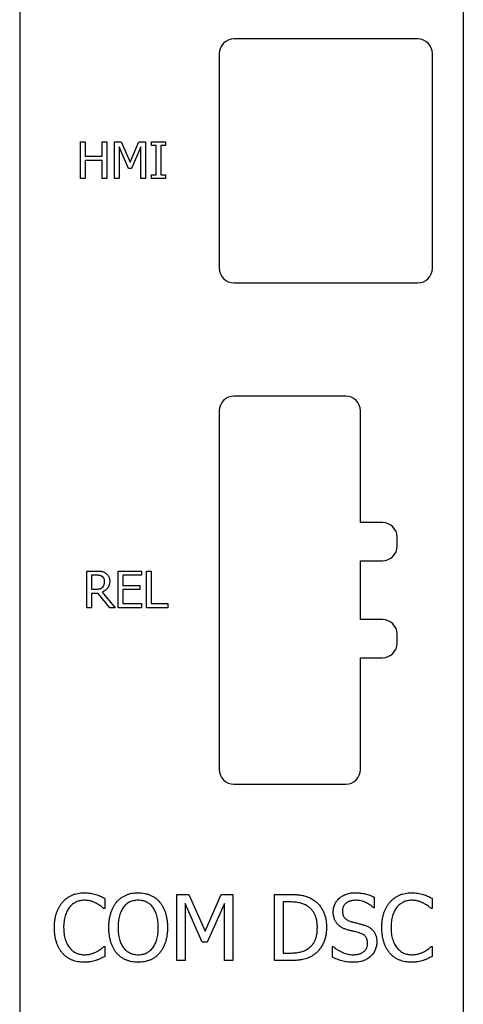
# Model space of a CAD drawing. Header units: millimetres. Extents: x -18 to 13, y -393 to -131.
# Tile 3 of 6: x -18 to 13, y -262 to -195. Entities that reach past the tile are written whole.
import ezdxf

# ---------------------------------------------------------------- set-up
doc = ezdxf.new("R2010")
doc.units = ezdxf.units.MM

msp = doc.modelspace()

# ---------------------------------------------------------------- linework, layer by layer
at = {"color": 7, "linetype": 'Continuous', "lineweight": 25}
for p, q in [((-17.508, -131.025), (-17.508, -393.075)), ((12.672, -146.875), (12.672, -377.225)), ((9.572, -196.375), (-2.928, -196.375)), ((-3.928, -197.375), (-3.928, -211.975)), ((10.572, -211.975), (10.572, -197.375)), ((-13.377, -203.375), (-13.061, -203.375)), ((-13.377, -205.875), (-13.377, -203.375)), ((-13.061, -203.375), (-13.061, -204.356)), ((-11.89, -204.356), (-11.89, -203.375)), ((-11.89, -203.375), (-11.573, -203.375)), ((-11.573, -203.375), (-11.573, -205.875)), ((-11.067, -203.375), (-10.609, -203.375)), ((-11.067, -205.875), (-11.067, -203.375)), ((-10.609, -203.375), (-9.989, -204.761)), ((-9.989, -204.761), (-9.391, -203.375)), ((-9.391, -203.375), (-8.947, -203.375)), ((-8.947, -203.375), (-8.947, -205.875)), ((-8.535, -203.375), (-7.586, -203.375)), ((-8.535, -203.628), (-8.535, -203.375)), ((-8.219, -203.628), (-8.535, -203.628)), ((-8.219, -205.622), (-8.219, -203.628)), ((-7.902, -203.628), (-7.902, -205.622)), ((-7.586, -203.628), (-7.902, -203.628)), ((-7.586, -203.375), (-7.586, -203.628)), ((-10.75, -203.719), (-10.75, -205.875)), ((-10.109, -205.179), (-10.75, -203.719)), ((-9.263, -203.719), (-9.909, -205.179)), ((-9.263, -205.875), (-9.263, -203.719)), ((-13.061, -204.356), (-11.89, -204.356)), ((-13.061, -204.641), (-13.061, -205.875)), ((-11.89, -204.641), (-13.061, -204.641)), ((-11.89, -205.875), (-11.89, -204.641)), ((-9.909, -205.179), (-10.109, -205.179)), ((-8.535, -205.622), (-8.219, -205.622)), ((-8.535, -205.875), (-8.535, -205.622)), ((-7.902, -205.622), (-7.586, -205.622)), ((-7.586, -205.622), (-7.586, -205.875)), ((-13.061, -205.875), (-13.377, -205.875)), ((-11.573, -205.875), (-11.89, -205.875)), ((-10.75, -205.875), (-11.067, -205.875)), ((-8.947, -205.875), (-9.263, -205.875)), ((-7.586, -205.875), (-8.535, -205.875)), ((-2.928, -212.975), (9.572, -212.975)), ((4.672, -220.675), (-2.928, -220.675)), ((-3.928, -221.675), (-3.928, -246.075)), ((5.672, -229.275), (5.672, -221.675)), ((7.172, -229.275), (5.672, -229.275)), ((8.172, -230.875), (8.172, -230.275)), ((5.672, -235.875), (5.672, -231.875)), ((5.672, -231.875), (7.172, -231.875)), ((-12.934, -232.575), (-12.295, -232.575)), ((-12.934, -235.075), (-12.934, -232.575)), ((-12.618, -232.86), (-12.618, -233.809)), ((-12.288, -232.86), (-12.618, -232.86)), ((-10.814, -232.575), (-9.231, -232.575)), ((-10.814, -235.075), (-10.814, -232.575)), ((-10.497, -232.86), (-10.497, -233.556)), ((-9.231, -232.86), (-10.497, -232.86)), ((-9.231, -232.575), (-9.231, -232.86)), ((-8.883, -232.575), (-8.567, -232.575)), ((-8.883, -235.075), (-8.883, -232.575)), ((-8.567, -232.575), (-8.567, -234.79)), ((-10.497, -233.556), (-9.326, -233.556)), ((-9.326, -233.556), (-9.326, -233.841)), ((-12.618, -233.809), (-12.325, -233.809)), ((-12.618, -234.094), (-12.618, -235.075)), ((-12.165, -234.094), (-12.618, -234.094)), ((-11.376, -235.075), (-12.165, -234.094)), ((-11.891, -234), (-11.004, -235.075)), ((-10.497, -233.841), (-10.497, -234.79)), ((-9.326, -233.841), (-10.497, -233.841)), ((-12.618, -235.075), (-12.934, -235.075)), ((-11.004, -235.075), (-11.376, -235.075)), ((-9.231, -235.075), (-10.814, -235.075)), ((-10.497, -234.79), (-9.231, -234.79)), ((-9.231, -234.79), (-9.231, -235.075)), ((-7.428, -235.075), (-8.883, -235.075)), ((-8.567, -234.79), (-7.428, -234.79)), ((-7.428, -234.79), (-7.428, -235.075)), ((7.172, -235.875), (5.672, -235.875)), ((8.172, -237.475), (8.172, -236.875)), ((5.672, -246.075), (5.672, -238.475)), ((5.672, -238.475), (7.172, -238.475)), ((-2.928, -247.075), (4.672, -247.075)), ((-11.726, -254.835), (-11.726, -255.543)), ((-6.828, -254.575), (-6.003, -254.575)), ((-6.828, -259.075), (-6.828, -254.575)), ((-6.258, -255.194), (-6.258, -259.075)), ((-5.104, -257.822), (-6.258, -255.194)), ((-6.003, -254.575), (-4.888, -257.07)), ((-4.888, -257.07), (-3.811, -254.575)), ((-3.581, -255.194), (-4.744, -257.822)), ((-3.811, -254.575), (-3.011, -254.575)), ((-3.581, -259.075), (-3.581, -255.194)), ((-3.011, -254.575), (-3.011, -259.075)), ((-0.163, -254.575), (0.857, -254.575)), ((-0.163, -259.075), (-0.163, -254.575)), ((0.407, -255.088), (0.407, -258.562)), ((0.865, -255.088), (0.407, -255.088)), ((6.615, -254.757), (6.615, -255.486)), ((10.546, -254.835), (10.546, -255.543)), ((-11.726, -255.543), (-11.774, -255.543)), ((6.615, -255.486), (6.572, -255.486)), ((10.546, -255.543), (10.498, -255.543)), ((-4.744, -257.822), (-5.104, -257.822)), ((-11.772, -258.107), (-11.726, -258.107)), ((-11.726, -258.107), (-11.726, -258.808)), ((0.407, -258.562), (0.865, -258.562)), ((3.767, -258.107), (3.809, -258.107)), ((3.767, -258.844), (3.767, -258.107)), ((10.5, -258.107), (10.546, -258.107)), ((10.546, -258.107), (10.546, -258.808)), ((-6.258, -259.075), (-6.828, -259.075)), ((-3.011, -259.075), (-3.581, -259.075)), ((0.868, -259.075), (-0.163, -259.075))]:
    msp.add_line(p, q, dxfattribs=at)
for centre, start, end in [((-2.928, -197.375), 90, 180), ((9.572, -197.375), 360, 90), ((-2.928, -211.975), 180, 270), ((9.572, -211.975), 270, 0), ((-2.928, -221.675), 90, 180), ((4.672, -221.675), 0, 90), ((7.172, -230.275), 0, 90), ((7.172, -230.875), 270, 0), ((7.172, -236.875), 0, 90), ((7.172, -237.475), 270, 0), ((-2.928, -246.075), 180, 270), ((4.672, -246.075), 270, 0)]:
    msp.add_arc(centre, 1, start, end, dxfattribs=at)
for points, knots in [([(-12.295, -232.575), (-12.261, -232.575), (-12.196, -232.576), (-12.102, -232.58), (-12.017, -232.587), (-11.939, -232.597), (-11.866, -232.613), (-11.797, -232.637), (-11.729, -232.668), (-11.686, -232.695), (-11.665, -232.709)], [0, 0, 0, 0, 0.156253, 0.299065, 0.429377, 0.546687, 0.658024, 0.769729, 0.882856, 1, 1, 1, 1]), ([(-11.89, -232.946), (-11.902, -232.938), (-11.926, -232.923), (-11.966, -232.905), (-12.009, -232.889), (-12.055, -232.878), (-12.106, -232.87), (-12.161, -232.864), (-12.223, -232.86), (-12.266, -232.86), (-12.288, -232.86)], [0, 0, 0, 0, 0.102882, 0.208213, 0.317457, 0.430782, 0.553176, 0.688971, 0.837461, 1, 1, 1, 1]), ([(-11.731, -233.281), (-11.732, -233.263), (-11.733, -233.228), (-11.74, -233.177), (-11.752, -233.13), (-11.769, -233.085), (-11.791, -233.044), (-11.819, -233.008), (-11.851, -232.973), (-11.877, -232.955), (-11.89, -232.946)], [0, 0, 0, 0, 0.138323, 0.270224, 0.395586, 0.518674, 0.637733, 0.756462, 0.875892, 1, 1, 1, 1]), ([(-11.665, -232.709), (-11.644, -232.724), (-11.602, -232.753), (-11.547, -232.805), (-11.499, -232.863), (-11.457, -232.927), (-11.424, -232.999), (-11.4, -233.079), (-11.386, -233.167), (-11.384, -233.228), (-11.383, -233.259)], [0, 0, 0, 0, 0.11866, 0.234396, 0.351079, 0.468355, 0.589781, 0.71676, 0.853011, 1, 1, 1, 1]), ([(-12.325, -233.809), (-12.302, -233.809), (-12.256, -233.809), (-12.19, -233.803), (-12.128, -233.796), (-12.068, -233.785), (-12.013, -233.77), (-11.961, -233.747), (-11.914, -233.717), (-11.887, -233.692), (-11.873, -233.679)], [0, 0, 0, 0, 0.144393, 0.280946, 0.412, 0.535901, 0.654174, 0.769667, 0.883842, 1, 1, 1, 1]), ([(-11.383, -233.259), (-11.384, -233.282), (-11.384, -233.327), (-11.391, -233.392), (-11.402, -233.454), (-11.416, -233.514), (-11.436, -233.571), (-11.459, -233.625), (-11.487, -233.676), (-11.519, -233.724), (-11.555, -233.769), (-11.593, -233.811), (-11.636, -233.85), (-11.681, -233.887), (-11.729, -233.92), (-11.78, -233.95), (-11.834, -233.977), (-11.872, -233.992), (-11.891, -234)], [0, 0, 0, 0, 0.070991, 0.138683, 0.204453, 0.268556, 0.330511, 0.391549, 0.451834, 0.511875, 0.571544, 0.630865, 0.690535, 0.750524, 0.811144, 0.872699, 0.935249, 1, 1, 1, 1]), ([(-11.873, -233.679), (-11.861, -233.667), (-11.838, -233.643), (-11.809, -233.602), (-11.784, -233.558), (-11.764, -233.51), (-11.75, -233.458), (-11.739, -233.403), (-11.732, -233.343), (-11.732, -233.302), (-11.731, -233.281)], [0, 0, 0, 0, 0.115847, 0.230679, 0.346168, 0.464389, 0.586337, 0.716085, 0.853291, 1, 1, 1, 1]), ([(-14.582, -255.089), (-14.536, -255.04), (-14.445, -254.942), (-14.289, -254.816), (-14.123, -254.707), (-13.943, -254.618), (-13.753, -254.547), (-13.55, -254.498), (-13.337, -254.466), (-13.192, -254.463), (-13.117, -254.461)], [0, 0, 0, 0, 0.122477, 0.243614, 0.363711, 0.485462, 0.608419, 0.734438, 0.86456, 1, 1, 1, 1]), ([(-13.117, -254.461), (-13.044, -254.462), (-12.902, -254.465), (-12.696, -254.49), (-12.505, -254.527), (-12.384, -254.561), (-12.325, -254.577)], [0, 0, 0, 0, 0.273856, 0.531544, 0.773178, 1, 1, 1, 1]), ([(-10.9, -255.077), (-10.855, -255.029), (-10.766, -254.933), (-10.615, -254.808), (-10.449, -254.702), (-10.272, -254.614), (-10.081, -254.545), (-9.88, -254.496), (-9.669, -254.466), (-9.524, -254.463), (-9.45, -254.461)], [0, 0, 0, 0, 0.121136, 0.240463, 0.360842, 0.482477, 0.606425, 0.732651, 0.863601, 1, 1, 1, 1]), ([(-9.45, -254.461), (-9.375, -254.463), (-9.228, -254.466), (-9.014, -254.497), (-8.811, -254.548), (-8.62, -254.618), (-8.442, -254.708), (-8.278, -254.814), (-8.127, -254.936), (-8.04, -255.03), (-7.996, -255.077)], [0, 0, 0, 0, 0.137832, 0.269745, 0.397636, 0.522287, 0.643984, 0.763723, 0.881755, 1, 1, 1, 1]), ([(3.824, -255.767), (3.825, -255.721), (3.827, -255.632), (3.848, -255.501), (3.88, -255.375), (3.927, -255.255), (3.985, -255.141), (4.058, -255.033), (4.143, -254.93), (4.241, -254.834), (4.347, -254.746), (4.463, -254.67), (4.586, -254.604), (4.716, -254.552), (4.853, -254.511), (4.997, -254.482), (5.149, -254.465), (5.252, -254.462), (5.305, -254.461)], [0, 0, 0, 0, 0.061771, 0.121318, 0.18011, 0.237558, 0.29564, 0.354365, 0.414525, 0.47698, 0.540033, 0.602338, 0.664946, 0.728455, 0.79289, 0.859567, 0.928156, 1, 1, 1, 1]), ([(5.305, -254.461), (5.366, -254.462), (5.486, -254.463), (5.664, -254.48), (5.837, -254.501), (6.004, -254.536), (6.166, -254.578), (6.322, -254.63), (6.472, -254.687), (6.568, -254.734), (6.615, -254.757)], [0, 0, 0, 0, 0.134671, 0.265837, 0.394382, 0.520345, 0.643958, 0.764205, 0.883356, 1, 1, 1, 1]), ([(7.691, -255.089), (7.736, -255.04), (7.827, -254.942), (7.983, -254.816), (8.15, -254.707), (8.329, -254.618), (8.52, -254.547), (8.722, -254.498), (8.935, -254.466), (9.08, -254.463), (9.155, -254.461)], [0, 0, 0, 0, 0.122477, 0.243614, 0.363711, 0.485462, 0.608419, 0.734438, 0.86456, 1, 1, 1, 1]), ([(9.155, -254.461), (9.228, -254.462), (9.37, -254.465), (9.576, -254.49), (9.767, -254.527), (9.888, -254.561), (9.947, -254.577)], [0, 0, 0, 0, 0.273856, 0.531544, 0.773178, 1, 1, 1, 1]), ([(-15.144, -256.829), (-15.142, -256.737), (-15.139, -256.557), (-15.113, -256.297), (-15.068, -256.056), (-15.005, -255.832), (-14.924, -255.625), (-14.827, -255.432), (-14.714, -255.252), (-14.626, -255.143), (-14.582, -255.089)], [0, 0, 0, 0, 0.148595, 0.287852, 0.418651, 0.542363, 0.660375, 0.775332, 0.888109, 1, 1, 1, 1]), ([(-13.122, -254.974), (-13.169, -254.975), (-13.263, -254.977), (-13.402, -255.002), (-13.536, -255.039), (-13.666, -255.092), (-13.791, -255.159), (-13.909, -255.241), (-14.019, -255.337), (-14.083, -255.411), (-14.116, -255.448)], [0, 0, 0, 0, 0.124461, 0.247331, 0.369109, 0.492217, 0.616754, 0.741454, 0.869421, 1, 1, 1, 1]), ([(-12.279, -255.18), (-12.339, -255.152), (-12.46, -255.094), (-12.622, -255.038), (-12.761, -255.005), (-12.874, -254.986), (-12.995, -254.976), (-13.079, -254.974), (-13.122, -254.974)], [0, 0, 0, 0, 0.225336, 0.460339, 0.583458, 0.714139, 0.852741, 1, 1, 1, 1]), ([(-12.325, -254.577), (-12.276, -254.593), (-12.175, -254.626), (-12.026, -254.687), (-11.875, -254.757), (-11.776, -254.809), (-11.726, -254.835)], [0, 0, 0, 0, 0.23742, 0.487411, 0.742838, 1, 1, 1, 1]), ([(-11.774, -255.543), (-11.789, -255.531), (-11.819, -255.505), (-11.867, -255.465), (-11.92, -255.421), (-12.001, -255.355), (-12.119, -255.27), (-12.224, -255.211), (-12.279, -255.18)], [0, 0, 0, 0, 0.090163, 0.19056, 0.302112, 0.423011, 0.693315, 1, 1, 1, 1]), ([(-11.442, -256.827), (-11.44, -256.734), (-11.436, -256.554), (-11.411, -256.293), (-11.367, -256.049), (-11.305, -255.823), (-11.228, -255.613), (-11.134, -255.419), (-11.027, -255.238), (-10.942, -255.13), (-10.9, -255.077)], [0, 0, 0, 0, 0.148581, 0.288723, 0.420826, 0.545646, 0.664473, 0.779645, 0.890906, 1, 1, 1, 1]), ([(-9.446, -254.974), (-9.499, -254.975), (-9.602, -254.978), (-9.75, -254.999), (-9.888, -255.036), (-10.017, -255.086), (-10.137, -255.151), (-10.248, -255.234), (-10.354, -255.332), (-10.415, -255.407), (-10.446, -255.445)], [0, 0, 0, 0, 0.137899, 0.267707, 0.391044, 0.50918, 0.626598, 0.746717, 0.870473, 1, 1, 1, 1]), ([(-8.449, -255.445), (-8.48, -255.408), (-8.539, -255.334), (-8.644, -255.237), (-8.757, -255.156), (-8.878, -255.088), (-9.009, -255.037), (-9.148, -255), (-9.295, -254.977), (-9.395, -254.975), (-9.446, -254.974)], [0, 0, 0, 0, 0.126228, 0.249356, 0.370101, 0.490756, 0.612801, 0.737356, 0.866234, 1, 1, 1, 1]), ([(-7.996, -255.077), (-7.955, -255.129), (-7.87, -255.235), (-7.763, -255.413), (-7.671, -255.608), (-7.592, -255.82), (-7.53, -256.049), (-7.486, -256.295), (-7.459, -256.556), (-7.456, -256.735), (-7.454, -256.827)], [0, 0, 0, 0, 0.106625, 0.217075, 0.332043, 0.452823, 0.579607, 0.712649, 0.852368, 1, 1, 1, 1]), ([(0.857, -254.575), (0.908, -254.575), (1.008, -254.576), (1.153, -254.581), (1.29, -254.587), (1.418, -254.598), (1.538, -254.611), (1.649, -254.627), (1.752, -254.647), (1.876, -254.676), (2.018, -254.72), (2.179, -254.78), (2.326, -254.85), (2.416, -254.905), (2.46, -254.932)], [0, 0, 0, 0, 0.092413, 0.17952, 0.261356, 0.33854, 0.411093, 0.47855, 0.541091, 0.599264, 0.707574, 0.809853, 0.907568, 1, 1, 1, 1]), ([(2.057, -255.36), (2.016, -255.337), (1.936, -255.29), (1.809, -255.234), (1.679, -255.186), (1.542, -255.148), (1.394, -255.121), (1.233, -255.102), (1.054, -255.089), (0.93, -255.088), (0.865, -255.088)], [0, 0, 0, 0, 0.112528, 0.224401, 0.335963, 0.448537, 0.567711, 0.698672, 0.842675, 1, 1, 1, 1]), ([(2.46, -254.932), (2.495, -254.956), (2.565, -255.005), (2.665, -255.085), (2.758, -255.172), (2.846, -255.265), (2.926, -255.364), (3.002, -255.468), (3.07, -255.579), (3.133, -255.695), (3.189, -255.817), (3.237, -255.945), (3.278, -256.078), (3.311, -256.217), (3.336, -256.362), (3.355, -256.513), (3.367, -256.669), (3.368, -256.775), (3.369, -256.829)], [0, 0, 0, 0, 0.058664, 0.116856, 0.174454, 0.23233, 0.290463, 0.348797, 0.407913, 0.467712, 0.528784, 0.590693, 0.654237, 0.719171, 0.786225, 0.855198, 0.92627, 1, 1, 1, 1]), ([(5.354, -254.974), (5.321, -254.974), (5.257, -254.975), (5.163, -254.985), (5.073, -254.999), (4.989, -255.022), (4.909, -255.05), (4.834, -255.083), (4.765, -255.125), (4.7, -255.171), (4.641, -255.222), (4.59, -255.278), (4.547, -255.338), (4.512, -255.402), (4.484, -255.47), (4.464, -255.542), (4.453, -255.618), (4.451, -255.67), (4.451, -255.696)], [0, 0, 0, 0, 0.076091, 0.149118, 0.218627, 0.28528, 0.349862, 0.413039, 0.475092, 0.53651, 0.596719, 0.654937, 0.711416, 0.766926, 0.823171, 0.880027, 0.938951, 1, 1, 1, 1]), ([(6.572, -255.486), (6.535, -255.452), (6.461, -255.383), (6.333, -255.291), (6.192, -255.203), (6.038, -255.124), (5.875, -255.057), (5.705, -255.009), (5.531, -254.979), (5.413, -254.976), (5.354, -254.974)], [0, 0, 0, 0, 0.110445, 0.22627, 0.348618, 0.478115, 0.609478, 0.73946, 0.868847, 1, 1, 1, 1]), ([(7.128, -256.829), (7.13, -256.737), (7.133, -256.557), (7.159, -256.297), (7.205, -256.056), (7.268, -255.832), (7.349, -255.625), (7.445, -255.432), (7.558, -255.252), (7.646, -255.143), (7.691, -255.089)], [0, 0, 0, 0, 0.148595, 0.287852, 0.418651, 0.542363, 0.660375, 0.775332, 0.888109, 1, 1, 1, 1]), ([(9.15, -254.974), (9.103, -254.975), (9.009, -254.977), (8.871, -255.002), (8.736, -255.039), (8.606, -255.092), (8.481, -255.159), (8.364, -255.241), (8.254, -255.337), (8.189, -255.411), (8.156, -255.448)], [0, 0, 0, 0, 0.124461, 0.247331, 0.369109, 0.492217, 0.616754, 0.741454, 0.869421, 1, 1, 1, 1]), ([(9.993, -255.18), (9.934, -255.152), (9.812, -255.094), (9.651, -255.038), (9.511, -255.005), (9.398, -254.986), (9.277, -254.976), (9.193, -254.974), (9.15, -254.974)], [0, 0, 0, 0, 0.225336, 0.460339, 0.583458, 0.714139, 0.852741, 1, 1, 1, 1]), ([(9.947, -254.577), (9.996, -254.593), (10.097, -254.626), (10.247, -254.687), (10.397, -254.757), (10.496, -254.809), (10.546, -254.835)], [0, 0, 0, 0, 0.23742, 0.487411, 0.742838, 1, 1, 1, 1]), ([(10.498, -255.543), (10.484, -255.531), (10.454, -255.505), (10.405, -255.465), (10.352, -255.421), (10.271, -255.355), (10.153, -255.27), (10.049, -255.211), (9.993, -255.18)], [0, 0, 0, 0, 0.090163, 0.19056, 0.302112, 0.423011, 0.693315, 1, 1, 1, 1]), ([(-14.116, -255.448), (-14.147, -255.489), (-14.21, -255.572), (-14.289, -255.713), (-14.357, -255.868), (-14.415, -256.038), (-14.461, -256.22), (-14.493, -256.415), (-14.515, -256.62), (-14.517, -256.761), (-14.518, -256.833)], [0, 0, 0, 0, 0.104613, 0.213451, 0.328758, 0.450448, 0.578611, 0.712608, 0.852682, 1, 1, 1, 1]), ([(-10.446, -255.445), (-10.475, -255.486), (-10.535, -255.57), (-10.607, -255.71), (-10.671, -255.864), (-10.722, -256.033), (-10.765, -256.215), (-10.793, -256.409), (-10.811, -256.614), (-10.814, -256.755), (-10.815, -256.827)], [0, 0, 0, 0, 0.102735, 0.210923, 0.324848, 0.446654, 0.574824, 0.709815, 0.851163, 1, 1, 1, 1]), ([(-8.081, -256.827), (-8.082, -256.753), (-8.084, -256.61), (-8.102, -256.403), (-8.132, -256.208), (-8.174, -256.027), (-8.227, -255.859), (-8.291, -255.707), (-8.362, -255.568), (-8.421, -255.485), (-8.449, -255.445)], [0, 0, 0, 0, 0.151885, 0.294441, 0.430118, 0.557682, 0.678494, 0.791279, 0.89863, 1, 1, 1, 1]), ([(2.742, -256.821), (2.742, -256.778), (2.741, -256.694), (2.732, -256.571), (2.72, -256.452), (2.699, -256.339), (2.676, -256.23), (2.647, -256.126), (2.61, -256.027), (2.571, -255.933), (2.525, -255.843), (2.474, -255.759), (2.417, -255.679), (2.356, -255.605), (2.289, -255.536), (2.217, -255.472), (2.14, -255.413), (2.085, -255.378), (2.057, -255.36)], [0, 0, 0, 0, 0.075776, 0.148533, 0.218949, 0.28676, 0.352499, 0.416455, 0.478529, 0.539114, 0.598172, 0.656731, 0.714099, 0.770884, 0.827435, 0.884452, 0.941486, 1, 1, 1, 1]), ([(4.111, -256.591), (4.089, -256.565), (4.045, -256.513), (3.988, -256.428), (3.939, -256.335), (3.898, -256.236), (3.865, -256.13), (3.841, -256.016), (3.826, -255.894), (3.825, -255.81), (3.824, -255.767)], [0, 0, 0, 0, 0.113308, 0.228286, 0.344647, 0.464385, 0.588573, 0.717962, 0.855416, 1, 1, 1, 1]), ([(4.451, -255.696), (4.452, -255.743), (4.455, -255.832), (4.482, -255.958), (4.527, -256.068), (4.592, -256.165), (4.673, -256.246), (4.77, -256.317), (4.884, -256.374), (4.967, -256.401), (5.01, -256.416)], [0, 0, 0, 0, 0.140488, 0.268287, 0.387955, 0.501368, 0.616394, 0.735396, 0.862405, 1, 1, 1, 1]), ([(8.156, -255.448), (8.125, -255.489), (8.062, -255.572), (7.983, -255.713), (7.915, -255.868), (7.857, -256.038), (7.811, -256.22), (7.779, -256.415), (7.757, -256.62), (7.756, -256.761), (7.755, -256.833)], [0, 0, 0, 0, 0.104613, 0.213451, 0.328758, 0.450448, 0.578611, 0.712608, 0.852682, 1, 1, 1, 1]), ([(5.01, -256.416), (5.042, -256.424), (5.111, -256.443), (5.22, -256.473), (5.339, -256.503), (5.465, -256.534), (5.591, -256.564), (5.708, -256.596), (5.814, -256.625), (5.88, -256.645), (5.911, -256.655)], [0, 0, 0, 0, 0.108771, 0.22934, 0.361225, 0.504678, 0.647206, 0.776562, 0.89437, 1, 1, 1, 1]), ([(-14.579, -258.592), (-14.623, -258.54), (-14.712, -258.436), (-14.822, -258.257), (-14.92, -258.061), (-15, -257.847), (-15.065, -257.616), (-15.11, -257.368), (-15.14, -257.104), (-15.143, -256.923), (-15.144, -256.829)], [0, 0, 0, 0, 0.10704, 0.217189, 0.332263, 0.453004, 0.579586, 0.712165, 0.852217, 1, 1, 1, 1]), ([(-14.518, -256.833), (-14.516, -256.909), (-14.513, -257.055), (-14.493, -257.267), (-14.458, -257.462), (-14.409, -257.641), (-14.349, -257.806), (-14.276, -257.956), (-14.197, -258.095), (-14.132, -258.177), (-14.101, -258.218)], [0, 0, 0, 0, 0.153931, 0.297597, 0.431917, 0.557068, 0.675423, 0.787692, 0.895618, 1, 1, 1, 1]), ([(-10.903, -258.57), (-10.945, -258.518), (-11.031, -258.412), (-11.137, -258.233), (-11.23, -258.037), (-11.306, -257.824), (-11.367, -257.595), (-11.411, -257.352), (-11.437, -257.094), (-11.44, -256.917), (-11.442, -256.827)], [0, 0, 0, 0, 0.107992, 0.219023, 0.33486, 0.456221, 0.583364, 0.715417, 0.854194, 1, 1, 1, 1]), ([(-10.815, -256.827), (-10.814, -256.899), (-10.811, -257.04), (-10.795, -257.245), (-10.765, -257.437), (-10.726, -257.616), (-10.673, -257.782), (-10.609, -257.935), (-10.533, -258.075), (-10.446, -258.2), (-10.349, -258.312), (-10.244, -258.41), (-10.131, -258.492), (-10.009, -258.56), (-9.88, -258.612), (-9.742, -258.65), (-9.597, -258.673), (-9.497, -258.675), (-9.446, -258.676)], [0, 0, 0, 0, 0.08406, 0.162868, 0.237468, 0.30811, 0.374707, 0.43834, 0.499268, 0.558159, 0.615039, 0.669881, 0.723665, 0.77663, 0.830319, 0.884733, 0.941289, 1, 1, 1, 1]), ([(-9.446, -258.676), (-9.395, -258.675), (-9.296, -258.673), (-9.151, -258.65), (-9.013, -258.613), (-8.884, -258.559), (-8.762, -258.493), (-8.649, -258.409), (-8.544, -258.312), (-8.448, -258.2), (-8.362, -258.074), (-8.285, -257.935), (-8.223, -257.782), (-8.17, -257.616), (-8.131, -257.437), (-8.101, -257.245), (-8.085, -257.04), (-8.082, -256.899), (-8.081, -256.827)], [0, 0, 0, 0, 0.058766, 0.115036, 0.169501, 0.222922, 0.276237, 0.329793, 0.384938, 0.441646, 0.500397, 0.561383, 0.624943, 0.691601, 0.762309, 0.83698, 0.915861, 1, 1, 1, 1]), ([(-7.454, -256.827), (-7.456, -256.917), (-7.459, -257.092), (-7.485, -257.349), (-7.529, -257.592), (-7.589, -257.822), (-7.666, -258.036), (-7.759, -258.232), (-7.868, -258.411), (-7.954, -258.518), (-7.996, -258.57)], [0, 0, 0, 0, 0.144727, 0.282436, 0.414845, 0.541756, 0.663625, 0.779999, 0.891431, 1, 1, 1, 1]), ([(2.115, -258.263), (2.165, -258.226), (2.264, -258.154), (2.391, -258.018), (2.501, -257.868), (2.574, -257.728), (2.622, -257.607), (2.654, -257.511), (2.682, -257.409), (2.704, -257.302), (2.721, -257.189), (2.733, -257.071), (2.74, -256.948), (2.741, -256.864), (2.742, -256.821)], [0, 0, 0, 0, 0.113497, 0.224645, 0.337596, 0.452736, 0.512309, 0.574, 0.63802, 0.704976, 0.774027, 0.846499, 0.921407, 1, 1, 1, 1]), ([(3.369, -256.829), (3.368, -256.88), (3.367, -256.981), (3.355, -257.13), (3.336, -257.275), (3.308, -257.416), (3.273, -257.553), (3.23, -257.687), (3.179, -257.817), (3.122, -257.942), (3.057, -258.062), (2.988, -258.176), (2.912, -258.283), (2.831, -258.384), (2.745, -258.478), (2.654, -258.564), (2.557, -258.644), (2.489, -258.692), (2.455, -258.715)], [0, 0, 0, 0, 0.069756, 0.138068, 0.205145, 0.270808, 0.335595, 0.399823, 0.463742, 0.52706, 0.589649, 0.650778, 0.71075, 0.769918, 0.827939, 0.885343, 0.942731, 1, 1, 1, 1]), ([(4.838, -256.995), (4.801, -256.984), (4.728, -256.963), (4.622, -256.927), (4.524, -256.885), (4.43, -256.84), (4.342, -256.789), (4.259, -256.731), (4.181, -256.665), (4.134, -256.616), (4.111, -256.591)], [0, 0, 0, 0, 0.13751, 0.269281, 0.396432, 0.518616, 0.639117, 0.75794, 0.878418, 1, 1, 1, 1]), ([(5.634, -257.203), (5.569, -257.184), (5.446, -257.148), (5.291, -257.108), (5.168, -257.08), (5.068, -257.055), (4.956, -257.026), (4.879, -257.006), (4.838, -256.995)], [0, 0, 0, 0, 0.246565, 0.468839, 0.581163, 0.707125, 0.846735, 1, 1, 1, 1]), ([(6.16, -257.907), (6.158, -257.864), (6.155, -257.78), (6.132, -257.66), (6.093, -257.552), (6.037, -257.457), (5.963, -257.374), (5.869, -257.305), (5.759, -257.245), (5.677, -257.218), (5.634, -257.203)], [0, 0, 0, 0, 0.137137, 0.263326, 0.381466, 0.49421, 0.607651, 0.727959, 0.857119, 1, 1, 1, 1]), ([(5.911, -256.655), (5.948, -256.667), (6.02, -256.691), (6.123, -256.734), (6.217, -256.782), (6.305, -256.834), (6.384, -256.891), (6.456, -256.952), (6.521, -257.018), (6.577, -257.089), (6.626, -257.165), (6.669, -257.244), (6.706, -257.327), (6.735, -257.415), (6.758, -257.507), (6.774, -257.603), (6.784, -257.704), (6.786, -257.772), (6.786, -257.807)], [0, 0, 0, 0, 0.073994, 0.144759, 0.212821, 0.277001, 0.339252, 0.399677, 0.458308, 0.515689, 0.572705, 0.630128, 0.687845, 0.747105, 0.807431, 0.869047, 0.93352, 1, 1, 1, 1]), ([(7.693, -258.592), (7.649, -258.54), (7.561, -258.436), (7.45, -258.257), (7.353, -258.061), (7.273, -257.847), (7.207, -257.616), (7.162, -257.368), (7.132, -257.104), (7.13, -256.923), (7.128, -256.829)], [0, 0, 0, 0, 0.10704, 0.217189, 0.332263, 0.453004, 0.579586, 0.712165, 0.852217, 1, 1, 1, 1]), ([(7.755, -256.833), (7.756, -256.909), (7.759, -257.055), (7.779, -257.267), (7.814, -257.462), (7.863, -257.641), (7.924, -257.806), (7.996, -257.956), (8.076, -258.095), (8.14, -258.177), (8.171, -258.218)], [0, 0, 0, 0, 0.153931, 0.297597, 0.431917, 0.557068, 0.675423, 0.787692, 0.895618, 1, 1, 1, 1]), ([(6.786, -257.807), (6.785, -257.851), (6.783, -257.94), (6.761, -258.073), (6.729, -258.205), (6.682, -258.334), (6.625, -258.459), (6.555, -258.575), (6.476, -258.682), (6.415, -258.744), (6.384, -258.775)], [0, 0, 0, 0, 0.124175, 0.248031, 0.374184, 0.502346, 0.630736, 0.756104, 0.878325, 1, 1, 1, 1]), ([(-14.101, -258.218), (-14.069, -258.254), (-14.006, -258.326), (-13.899, -258.419), (-13.784, -258.499), (-13.66, -258.563), (-13.532, -258.613), (-13.399, -258.651), (-13.261, -258.672), (-13.169, -258.675), (-13.122, -258.676)], [0, 0, 0, 0, 0.129645, 0.25551, 0.380325, 0.504288, 0.628368, 0.750676, 0.874802, 1, 1, 1, 1]), ([(-13.122, -258.676), (-13.079, -258.676), (-12.996, -258.674), (-12.873, -258.663), (-12.755, -258.643), (-12.642, -258.615), (-12.536, -258.582), (-12.434, -258.546), (-12.338, -258.505), (-12.278, -258.474), (-12.249, -258.458)], [0, 0, 0, 0, 0.140023, 0.275695, 0.406678, 0.534635, 0.657547, 0.776127, 0.890126, 1, 1, 1, 1]), ([(-12.249, -258.458), (-12.197, -258.428), (-12.097, -258.371), (-11.984, -258.29), (-11.906, -258.226), (-11.855, -258.183), (-11.811, -258.144), (-11.784, -258.119), (-11.772, -258.107)], [0, 0, 0, 0, 0.30359, 0.578317, 0.701815, 0.813417, 0.912046, 1, 1, 1, 1]), ([(0.865, -258.562), (0.93, -258.562), (1.055, -258.561), (1.236, -258.548), (1.405, -258.529), (1.563, -258.501), (1.712, -258.463), (1.854, -258.411), (1.988, -258.345), (2.072, -258.291), (2.115, -258.263)], [0, 0, 0, 0, 0.148624, 0.287326, 0.417704, 0.539641, 0.655869, 0.770596, 0.884608, 1, 1, 1, 1]), ([(3.809, -258.107), (3.858, -258.15), (3.956, -258.238), (4.117, -258.35), (4.287, -258.448), (4.465, -258.529), (4.645, -258.595), (4.825, -258.641), (5.001, -258.671), (5.118, -258.675), (5.175, -258.676)], [0, 0, 0, 0, 0.130152, 0.259729, 0.388573, 0.518598, 0.646796, 0.768348, 0.886324, 1, 1, 1, 1]), ([(5.175, -258.676), (5.215, -258.676), (5.291, -258.674), (5.401, -258.664), (5.505, -258.649), (5.601, -258.625), (5.689, -258.596), (5.771, -258.558), (5.845, -258.516), (5.911, -258.466), (5.97, -258.411), (6.02, -258.351), (6.064, -258.289), (6.099, -258.22), (6.127, -258.148), (6.145, -258.071), (6.158, -257.991), (6.159, -257.936), (6.16, -257.907)], [0, 0, 0, 0, 0.08324, 0.161706, 0.235698, 0.305105, 0.37168, 0.434018, 0.494453, 0.552947, 0.610024, 0.664582, 0.718958, 0.772801, 0.827468, 0.882656, 0.940067, 1, 1, 1, 1]), ([(8.171, -258.218), (8.203, -258.254), (8.266, -258.326), (8.373, -258.419), (8.488, -258.499), (8.612, -258.563), (8.74, -258.613), (8.873, -258.651), (9.011, -258.672), (9.104, -258.675), (9.15, -258.676)], [0, 0, 0, 0, 0.129645, 0.25551, 0.380325, 0.504288, 0.628368, 0.750676, 0.874802, 1, 1, 1, 1]), ([(9.15, -258.676), (9.193, -258.676), (9.276, -258.674), (9.399, -258.663), (9.517, -258.643), (9.63, -258.615), (9.737, -258.582), (9.838, -258.546), (9.934, -258.505), (9.994, -258.474), (10.023, -258.458)], [0, 0, 0, 0, 0.140023, 0.275695, 0.406678, 0.534635, 0.657547, 0.776127, 0.890126, 1, 1, 1, 1]), ([(10.023, -258.458), (10.076, -258.428), (10.175, -258.371), (10.288, -258.29), (10.366, -258.226), (10.417, -258.183), (10.461, -258.144), (10.488, -258.119), (10.5, -258.107)], [0, 0, 0, 0, 0.30359, 0.578317, 0.701815, 0.813417, 0.912046, 1, 1, 1, 1]), ([(-13.126, -259.189), (-13.199, -259.187), (-13.341, -259.183), (-13.55, -259.155), (-13.749, -259.108), (-13.939, -259.042), (-14.119, -258.959), (-14.286, -258.856), (-14.441, -258.734), (-14.533, -258.639), (-14.579, -258.592)], [0, 0, 0, 0, 0.13379, 0.263617, 0.389687, 0.513708, 0.635753, 0.756498, 0.8771, 1, 1, 1, 1]), ([(-12.325, -259.061), (-12.388, -259.08), (-12.508, -259.116), (-12.661, -259.152), (-12.784, -259.172), (-12.887, -259.182), (-13.002, -259.188), (-13.084, -259.189), (-13.126, -259.189)], [0, 0, 0, 0, 0.24218, 0.461718, 0.574431, 0.700657, 0.842782, 1, 1, 1, 1]), ([(-11.726, -258.808), (-11.775, -258.83), (-11.868, -258.873), (-11.983, -258.929), (-12.077, -258.971), (-12.153, -259.002), (-12.237, -259.033), (-12.295, -259.051), (-12.325, -259.061)], [0, 0, 0, 0, 0.244119, 0.474115, 0.591024, 0.717992, 0.8534, 1, 1, 1, 1]), ([(-9.45, -259.189), (-9.524, -259.187), (-9.67, -259.184), (-9.882, -259.153), (-10.084, -259.106), (-10.273, -259.037), (-10.451, -258.95), (-10.616, -258.843), (-10.769, -258.717), (-10.858, -258.62), (-10.903, -258.57)], [0, 0, 0, 0, 0.136485, 0.267534, 0.393737, 0.516754, 0.637738, 0.757253, 0.877715, 1, 1, 1, 1]), ([(-7.996, -258.57), (-8.043, -258.621), (-8.135, -258.72), (-8.292, -258.848), (-8.459, -258.956), (-8.638, -259.041), (-8.828, -259.107), (-9.027, -259.156), (-9.236, -259.183), (-9.377, -259.187), (-9.45, -259.189)], [0, 0, 0, 0, 0.126173, 0.249057, 0.370288, 0.49133, 0.613844, 0.739032, 0.86728, 1, 1, 1, 1]), ([(2.455, -258.715), (2.398, -258.749), (2.288, -258.816), (2.114, -258.896), (1.941, -258.96), (1.793, -258.997), (1.671, -259.02), (1.575, -259.035), (1.471, -259.047), (1.363, -259.058), (1.247, -259.064), (1.127, -259.071), (1, -259.075), (0.913, -259.075), (0.868, -259.075)], [0, 0, 0, 0, 0.119523, 0.23429, 0.346131, 0.455144, 0.511061, 0.570514, 0.632949, 0.699552, 0.769208, 0.8426, 0.919158, 1, 1, 1, 1]), ([(5.224, -259.189), (5.147, -259.188), (4.998, -259.186), (4.783, -259.167), (4.586, -259.137), (4.406, -259.092), (4.238, -259.038), (4.076, -258.979), (3.919, -258.916), (3.818, -258.868), (3.767, -258.844)], [0, 0, 0, 0, 0.153676, 0.296062, 0.427179, 0.548378, 0.663792, 0.77774, 0.889664, 1, 1, 1, 1]), ([(6.384, -258.775), (6.348, -258.807), (6.276, -258.872), (6.156, -258.952), (6.032, -259.025), (5.899, -259.084), (5.753, -259.132), (5.592, -259.166), (5.413, -259.185), (5.289, -259.187), (5.224, -259.189)], [0, 0, 0, 0, 0.114874, 0.228752, 0.341687, 0.455798, 0.575156, 0.704701, 0.846386, 1, 1, 1, 1]), ([(9.146, -259.189), (9.074, -259.187), (8.931, -259.183), (8.723, -259.155), (8.523, -259.108), (8.333, -259.042), (8.153, -258.959), (7.986, -258.856), (7.831, -258.734), (7.739, -258.639), (7.693, -258.592)], [0, 0, 0, 0, 0.13379, 0.263617, 0.389687, 0.513708, 0.635753, 0.756498, 0.8771, 1, 1, 1, 1]), ([(9.947, -259.061), (9.884, -259.08), (9.764, -259.116), (9.612, -259.152), (9.488, -259.172), (9.385, -259.182), (9.27, -259.188), (9.188, -259.189), (9.146, -259.189)], [0, 0, 0, 0, 0.24218, 0.461718, 0.574431, 0.700657, 0.842782, 1, 1, 1, 1]), ([(10.546, -258.808), (10.498, -258.83), (10.404, -258.873), (10.289, -258.929), (10.195, -258.971), (10.119, -259.002), (10.036, -259.033), (9.977, -259.051), (9.947, -259.061)], [0, 0, 0, 0, 0.244119, 0.474115, 0.591024, 0.717992, 0.8534, 1, 1, 1, 1])]:
    msp.add_open_spline(points, degree=3, knots=knots, dxfattribs=at)

doc.saveas('drawing.dxf')
